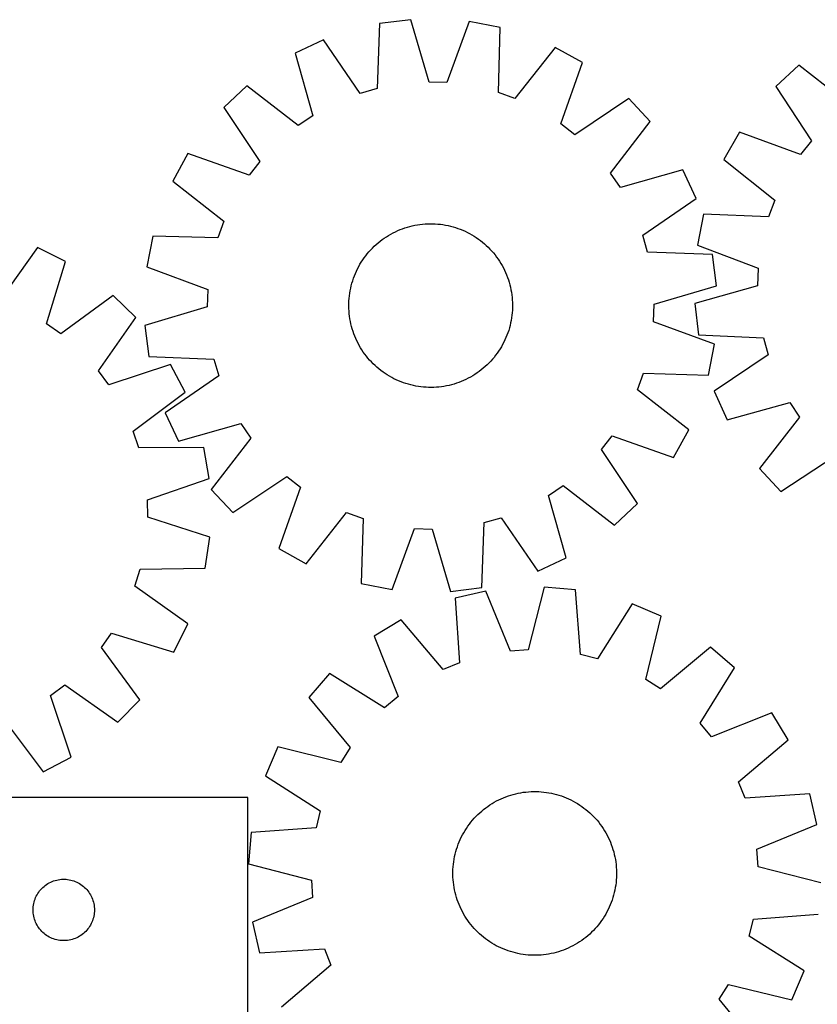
# Model space of a CAD drawing. Header units: millimetres. Extents: x 7 to 1493, y 7 to 2993.
# Tile 12 of 13: x 848 to 1238, y 2502 to 2984. Entities that reach past the tile are written whole.
import ezdxf

# ---------------------------------------------------------------- set-up
doc = ezdxf.new("R2010")
doc.units = ezdxf.units.MM
doc.layers.add('CUT', color=7, linetype='CONTINUOUS', true_color=0x000000)

msp = doc.modelspace()

# ---------------------------------------------------------------- linework, layer by layer
at = {"layer": 'CUT'}
for p, q in [((1039.383629, 2983.544903), (1024.115988, 2981.639733)), ((1048.367443, 2953.077448), (1039.383629, 2983.544903)), ((1067.906999, 2982.605103), (1056.937137, 2952.79509)), ((1083.016118, 2979.699067), (1067.906999, 2982.605103)), ((1024.115988, 2981.639733), (1022.89483, 2949.898852)), ((1082.145272, 2947.946643), (1083.016118, 2979.699067)), ((996.698237, 2973.71933), (982.766577, 2967.189445)), ((1014.657314, 2947.51921), (996.698237, 2973.71933)), ((1109.85304, 2969.991058), (1090.208281, 2945.029924)), ((1123.324653, 2962.558278), (1109.85304, 2969.991058)), ((982.766577, 2967.189445), (991.413659, 2936.624715)), ((1112.68439, 2932.629036), (1123.324653, 2962.558278)), ((1229.069261, 2961.363416), (1217.737276, 2950.955887)), ((1254.059292, 2941.75543), (1229.069261, 2961.363416)), ((959.138286, 2951.184144), (947.906336, 2940.668735)), ((984.314665, 2931.816008), (959.138286, 2951.184144)), ((1022.89483, 2949.898852), (1014.657314, 2947.51921)), ((1056.937137, 2952.79509), (1048.367443, 2953.077448)), ((1217.737276, 2950.955887), (1235.152948, 2924.391454)), ((1090.208281, 2945.029924), (1082.145272, 2947.946643)), ((1145.848142, 2945.032348), (1119.451452, 2927.363464)), ((1156.363552, 2933.800398), (1145.848142, 2945.032348)), ((947.906336, 2940.668735), (965.57522, 2914.272044)), ((991.413659, 2936.624715), (984.314665, 2931.816008)), ((1119.451452, 2927.363464), (1112.68439, 2932.629036)), ((1136.995416, 2908.624018), (1156.363552, 2933.800398)), ((1199.996778, 2928.60101), (1192.435523, 2915.201086)), ((1229.82291, 2917.675051), (1199.996778, 2928.60101)), ((1235.152948, 2924.391454), (1229.82291, 2917.675051)), ((930.380406, 2918.145245), (922.947626, 2904.673632)), ((960.309648, 2907.504982), (930.380406, 2918.145245)), ((965.57522, 2914.272044), (960.309648, 2907.504982)), ((1192.435523, 2915.201086), (1217.207672, 2895.318547)), ((1141.804123, 2901.525025), (1136.995416, 2908.624018)), ((1172.368853, 2910.172106), (1141.804123, 2901.525025)), ((1178.898738, 2896.240446), (1172.368853, 2910.172106)), ((922.947626, 2904.673632), (947.908759, 2885.028873)), ((1152.698618, 2878.28137), (1178.898738, 2896.240446)), ((1217.207672, 2895.318547), (1214.213988, 2887.283796)), ((1182.471343, 2888.458219), (1179.420966, 2873.377577)), ((1214.213988, 2887.283796), (1182.471343, 2888.458219)), ((947.908759, 2885.028873), (944.99204, 2876.965864)), ((1035.271443, 2881.4283), (1036.457679, 2881.842851)), ((1036.457679, 2881.842851), (1037.65635, 2882.219937)), ((1037.65635, 2882.219937), (1038.866275, 2882.559186)), ((1038.866275, 2882.559186), (1040.086258, 2882.860262)), ((1040.086258, 2882.860262), (1041.315097, 2883.12287)), ((1041.315097, 2883.12287), (1042.551577, 2883.346749)), ((1042.551577, 2883.346749), (1043.79448, 2883.531679)), ((1043.79448, 2883.531679), (1045.042579, 2883.677477)), ((1045.042579, 2883.677477), (1046.294641, 2883.783999)), ((1046.294641, 2883.783999), (1047.549431, 2883.851141)), ((1047.549431, 2883.851141), (1048.805712, 2883.878836)), ((1048.805712, 2883.878836), (1050.062242, 2883.867056)), ((1050.062242, 2883.867056), (1051.317782, 2883.815813)), ((1051.317782, 2883.815813), (1052.571093, 2883.725159)), ((1052.571093, 2883.725159), (1053.820938, 2883.595181)), ((1053.820938, 2883.595181), (1055.066084, 2883.426009)), ((1055.066084, 2883.426009), (1056.305301, 2883.21781)), ((1056.305301, 2883.21781), (1057.537367, 2882.970789)), ((1057.537367, 2882.970789), (1058.761067, 2882.685189)), ((1058.761067, 2882.685189), (1059.975191, 2882.361293)), ((1059.975191, 2882.361293), (1061.178543, 2881.99942)), ((1061.178543, 2881.99942), (1062.369934, 2881.599928)), ((1062.369934, 2881.599928), (1063.548188, 2881.16321)), ((913.239617, 2877.83671), (910.333581, 2862.727591)), ((944.99204, 2876.965864), (913.239617, 2877.83671)), ((1025.343156, 2876.090763), (1026.366634, 2876.819802)), ((1026.366634, 2876.819802), (1027.412507, 2877.516334)), ((1027.412507, 2877.516334), (1028.479742, 2878.179671)), ((1028.479742, 2878.179671), (1029.567287, 2878.809157)), ((1029.567287, 2878.809157), (1030.674068, 2879.404173)), ((1030.674068, 2879.404173), (1031.798992, 2879.96413)), ((1031.798992, 2879.96413), (1032.94095, 2880.488476)), ((1032.94095, 2880.488476), (1034.098815, 2880.976693)), ((1034.098815, 2880.976693), (1035.271443, 2881.4283)), ((1063.548188, 2881.16321), (1064.712144, 2880.689698)), ((1064.712144, 2880.689698), (1065.860652, 2880.179859)), ((1065.860652, 2880.179859), (1066.992579, 2879.634195)), ((1066.992579, 2879.634195), (1068.106808, 2879.053247)), ((1068.106808, 2879.053247), (1069.202239, 2878.437586)), ((1069.202239, 2878.437586), (1070.277791, 2877.787821)), ((1070.277791, 2877.787821), (1071.332402, 2877.104592)), ((1071.332402, 2877.104592), (1072.365033, 2876.388575)), ((1155.07826, 2870.043854), (1152.698618, 2878.28137)), ((856.815229, 2872.168893), (838.287105, 2846.368052)), ((870.600657, 2865.335699), (856.815229, 2872.168893)), ((1019.727466, 2871.0763), (1020.596207, 2871.984208)), ((1020.596207, 2871.984208), (1021.493038, 2872.864379)), ((1021.493038, 2872.864379), (1022.417073, 2873.715946)), ((1022.417073, 2873.715946), (1023.3674, 2874.538068)), ((1023.3674, 2874.538068), (1024.343082, 2875.329934)), ((1024.343082, 2875.329934), (1025.343156, 2876.090763)), ((1072.365033, 2876.388575), (1073.374663, 2875.640475)), ((1073.374663, 2875.640475), (1074.360297, 2874.861031)), ((1074.360297, 2874.861031), (1075.320961, 2874.051012)), ((1075.320961, 2874.051012), (1076.255708, 2873.211217)), ((1076.255708, 2873.211217), (1077.163615, 2872.342476)), ((1077.163615, 2872.342476), (1078.043787, 2871.445646)), ((1179.420966, 2873.377577), (1209.124723, 2862.123174)), ((1015.834091, 2866.152994), (1016.550109, 2867.185625)), ((1016.550109, 2867.185625), (1017.298209, 2868.195255)), ((1017.298209, 2868.195255), (1018.077653, 2869.180889)), ((1018.077653, 2869.180889), (1018.887672, 2870.141553)), ((1018.887672, 2870.141553), (1019.727466, 2871.0763)), ((1078.043787, 2871.445646), (1078.895354, 2870.521611)), ((1078.895354, 2870.521611), (1079.717476, 2869.571284)), ((1079.717476, 2869.571284), (1080.509342, 2868.595602)), ((1080.509342, 2868.595602), (1081.27017, 2867.595528)), ((1081.27017, 2867.595528), (1081.99921, 2866.57205)), ((1186.819141, 2868.822696), (1155.07826, 2870.043854)), ((1188.724311, 2853.555054), (1186.819141, 2868.822696)), ((861.286785, 2834.967516), (870.600657, 2865.335699)), ((910.333581, 2862.727591), (940.143594, 2851.757729)), ((1013.304488, 2861.813171), (1013.885437, 2862.9274)), ((1013.885437, 2862.9274), (1014.501098, 2864.022831)), ((1014.501098, 2864.022831), (1015.150863, 2865.098383)), ((1015.150863, 2865.098383), (1015.834091, 2866.152994)), ((1081.99921, 2866.57205), (1082.695742, 2865.526177)), ((1082.695742, 2865.526177), (1083.359079, 2864.458942)), ((1083.359079, 2864.458942), (1083.988565, 2863.371397)), ((1083.988565, 2863.371397), (1084.583581, 2862.264616)), ((1011.338756, 2857.190526), (1011.775474, 2858.36878)), ((1011.775474, 2858.36878), (1012.248986, 2859.532736)), ((1012.248986, 2859.532736), (1012.758825, 2860.681244)), ((1012.758825, 2860.681244), (1013.304488, 2861.813171)), ((1084.583581, 2862.264616), (1085.143538, 2861.139692)), ((1085.143538, 2861.139692), (1085.667883, 2859.997734)), ((1085.667883, 2859.997734), (1086.156101, 2858.839869)), ((1086.156101, 2858.839869), (1086.607708, 2857.66724)), ((1086.607708, 2857.66724), (1087.022259, 2856.481005)), ((1209.124723, 2862.123174), (1208.760434, 2853.556572)), ((1009.967895, 2852.357959), (1010.253495, 2853.581659)), ((1010.253495, 2853.581659), (1010.577391, 2854.795783)), ((1010.577391, 2854.795783), (1010.939264, 2855.999135)), ((1010.939264, 2855.999135), (1011.338756, 2857.190526)), ((1087.022259, 2856.481005), (1087.399345, 2855.282334)), ((1087.399345, 2855.282334), (1087.738594, 2854.072409)), ((1087.738594, 2854.072409), (1088.03967, 2852.852426)), ((1088.03967, 2852.852426), (1088.302278, 2851.623587)), ((1158.256856, 2844.57124), (1188.724311, 2853.555054)), ((1208.760434, 2853.556572), (1178.208469, 2844.864498)), ((893.873039, 2848.817163), (868.278848, 2830.00461)), ((904.872187, 2838.058478), (893.873039, 2848.817163)), ((940.143594, 2851.757729), (939.861236, 2843.188035)), ((1009.213525, 2847.391685), (1009.343502, 2848.64153)), ((1009.343502, 2848.64153), (1009.512674, 2849.886676)), ((1009.512674, 2849.886676), (1009.720874, 2851.125893)), ((1009.720874, 2851.125893), (1009.967895, 2852.357959)), ((1088.302278, 2851.623587), (1088.526157, 2850.387106)), ((1088.526157, 2850.387106), (1088.711087, 2849.144203)), ((1088.711087, 2849.144203), (1088.856885, 2847.896105)), ((1088.856885, 2847.896105), (1088.963407, 2846.644043)), ((939.861236, 2843.188035), (909.393781, 2834.204221)), ((1009.059848, 2843.626304), (1009.071628, 2844.882834)), ((1009.087543, 2842.370024), (1009.059848, 2843.626304)), ((1009.071628, 2844.882834), (1009.12287, 2846.138374)), ((1009.12287, 2846.138374), (1009.213525, 2847.391685)), ((1088.963407, 2846.644043), (1089.030549, 2845.389252)), ((1089.030549, 2845.389252), (1089.058244, 2844.132972)), ((1089.058244, 2844.132972), (1089.046464, 2842.876442)), ((1157.974498, 2836.001547), (1158.256856, 2844.57124)), ((1178.208469, 2844.864498), (1179.967563, 2829.579338)), ((1009.154684, 2841.115233), (1009.087543, 2842.370024)), ((1009.261207, 2839.863171), (1009.154684, 2841.115233)), ((1009.407005, 2838.615073), (1009.261207, 2839.863171)), ((1009.591935, 2837.37217), (1009.407005, 2838.615073)), ((1088.774589, 2839.117746), (1088.605417, 2837.8726)), ((1088.904567, 2840.367591), (1088.774589, 2839.117746)), ((1088.995221, 2841.620902), (1088.904567, 2840.367591)), ((1089.046464, 2842.876442), (1088.995221, 2841.620902)), ((868.278848, 2830.00461), (861.286785, 2834.967516)), ((886.629884, 2812.054764), (904.872187, 2838.058478)), ((909.393781, 2834.204221), (911.29895, 2818.93658)), ((1009.815814, 2836.135689), (1009.591935, 2837.37217)), ((1010.078421, 2834.90685), (1009.815814, 2836.135689)), ((1010.379498, 2833.686867), (1010.078421, 2834.90685)), ((1010.718747, 2832.476942), (1010.379498, 2833.686867)), ((1087.864597, 2834.177617), (1087.540701, 2832.963493)), ((1088.150197, 2835.401316), (1087.864597, 2834.177617)), ((1088.397218, 2836.633383), (1088.150197, 2835.401316)), ((1088.605417, 2837.8726), (1088.397218, 2836.633383)), ((1187.784511, 2825.031685), (1157.974498, 2836.001547)), ((1011.095833, 2831.278271), (1010.718747, 2832.476942)), ((1011.510384, 2830.092036), (1011.095833, 2831.278271)), ((1011.961991, 2828.919407), (1011.510384, 2830.092036)), ((1012.450208, 2827.761542), (1011.961991, 2828.919407)), ((1086.342618, 2829.390495), (1085.869106, 2828.22654)), ((1086.779336, 2830.56875), (1086.342618, 2829.390495)), ((1087.178828, 2831.760141), (1086.779336, 2830.56875)), ((1087.540701, 2832.963493), (1087.178828, 2831.760141)), ((1179.967563, 2829.579338), (1211.695316, 2828.054729)), ((1012.974554, 2826.619584), (1012.450208, 2827.761542)), ((1013.534511, 2825.49466), (1012.974554, 2826.619584)), ((1014.129526, 2824.387879), (1013.534511, 2825.49466)), ((1014.759013, 2823.300334), (1014.129526, 2824.387879)), ((1084.232655, 2824.831876), (1083.616994, 2823.736445)), ((1084.813603, 2825.946105), (1084.232655, 2824.831876)), ((1085.359266, 2827.078031), (1084.813603, 2825.946105)), ((1085.869106, 2828.22654), (1085.359266, 2827.078031)), ((1184.878475, 2809.922565), (1187.784511, 2825.031685)), ((1211.695316, 2828.054729), (1213.996083, 2819.794836)), ((1015.422349, 2822.233099), (1014.759013, 2823.300334)), ((1016.118881, 2821.187226), (1015.422349, 2822.233099)), ((1016.847921, 2820.163748), (1016.118881, 2821.187226)), ((1017.60875, 2819.163674), (1016.847921, 2820.163748)), ((1018.400616, 2818.187992), (1017.60875, 2819.163674)), ((1080.819883, 2819.564021), (1080.040439, 2818.578387)), ((1081.567983, 2820.573651), (1080.819883, 2819.564021)), ((1082.284, 2821.606282), (1081.567983, 2820.573651)), ((1082.967229, 2822.660893), (1082.284, 2821.606282)), ((1083.616994, 2823.736445), (1082.967229, 2822.660893)), ((1213.996083, 2819.794836), (1187.625435, 2802.087106)), ((921.901029, 2815.156855), (891.746108, 2805.174094)), ((911.29895, 2818.93658), (943.039831, 2817.715422)), ((929.037224, 2801.525814), (921.901029, 2815.156855)), ((943.039831, 2817.715422), (945.419474, 2809.477906)), ((1019.222738, 2817.237665), (1018.400616, 2818.187992)), ((1020.074305, 2816.31363), (1019.222738, 2817.237665)), ((1020.954476, 2815.4168), (1020.074305, 2816.31363)), ((1021.862383, 2814.548058), (1020.954476, 2815.4168)), ((1022.797131, 2813.708264), (1021.862383, 2814.548058)), ((1076.625054, 2814.894897), (1075.701019, 2814.04333)), ((1077.521884, 2815.775068), (1076.625054, 2814.894897)), ((1078.390625, 2816.682976), (1077.521884, 2815.775068)), ((1079.23042, 2817.617723), (1078.390625, 2816.682976)), ((1080.040439, 2818.578387), (1079.23042, 2817.617723)), ((891.746108, 2805.174094), (886.629884, 2812.054764)), ((945.419474, 2809.477906), (919.219353, 2791.518829)), ((1023.757795, 2812.898245), (1022.797131, 2813.708264)), ((1024.743429, 2812.118801), (1023.757795, 2812.898245)), ((1025.753059, 2811.370701), (1024.743429, 2812.118801)), ((1026.785689, 2810.654683), (1025.753059, 2811.370701)), ((1027.840301, 2809.971455), (1026.785689, 2810.654683)), ((1028.915853, 2809.32169), (1027.840301, 2809.971455)), ((1069.638349, 2809.579605), (1068.550805, 2808.950118)), ((1070.705585, 2810.242942), (1069.638349, 2809.579605)), ((1071.751458, 2810.939473), (1070.705585, 2810.242942)), ((1072.774936, 2811.668513), (1071.751458, 2810.939473)), ((1073.77501, 2812.429342), (1072.774936, 2811.668513)), ((1074.750691, 2813.221208), (1073.77501, 2812.429342)), ((1075.701019, 2814.04333), (1074.750691, 2813.221208)), ((1150.209332, 2802.730403), (1153.126051, 2810.793412)), ((1153.126051, 2810.793412), (1184.878475, 2809.922565)), ((1030.011284, 2808.706029), (1028.915853, 2809.32169)), ((1031.125512, 2808.12508), (1030.011284, 2808.706029)), ((1032.257439, 2807.579417), (1031.125512, 2808.12508)), ((1033.405947, 2807.069578), (1032.257439, 2807.579417)), ((1034.569903, 2806.596066), (1033.405947, 2807.069578)), ((1035.748158, 2806.159348), (1034.569903, 2806.596066)), ((1036.939549, 2805.759856), (1035.748158, 2806.159348)), ((1038.142901, 2805.397983), (1036.939549, 2805.759856)), ((1039.357025, 2805.074087), (1038.142901, 2805.397983)), ((1040.580724, 2804.788487), (1039.357025, 2805.074087)), ((1041.812791, 2804.541466), (1040.580724, 2804.788487)), ((1056.802995, 2804.636406), (1055.566514, 2804.412527)), ((1058.031834, 2804.899013), (1056.802995, 2804.636406)), ((1059.251817, 2805.20009), (1058.031834, 2804.899013)), ((1060.461741, 2805.539339), (1059.251817, 2805.20009)), ((1061.660413, 2805.916425), (1060.461741, 2805.539339)), ((1062.846648, 2806.330976), (1061.660413, 2805.916425)), ((1064.019277, 2806.782583), (1062.846648, 2806.330976)), ((1065.177141, 2807.2708), (1064.019277, 2806.782583)), ((1066.3191, 2807.795146), (1065.177141, 2807.2708)), ((1067.444024, 2808.355103), (1066.3191, 2807.795146)), ((1068.550805, 2808.950118), (1067.444024, 2808.355103)), ((903.652173, 2782.431994), (929.037224, 2801.525814)), ((1043.052008, 2804.333266), (1041.812791, 2804.541466)), ((1044.297154, 2804.164095), (1043.052008, 2804.333266)), ((1045.546999, 2804.034117), (1044.297154, 2804.164095)), ((1046.80031, 2803.943462), (1045.546999, 2804.034117)), ((1048.05585, 2803.89222), (1046.80031, 2803.943462)), ((1049.31238, 2803.88044), (1048.05585, 2803.89222)), ((1050.56866, 2803.908135), (1049.31238, 2803.88044)), ((1051.823451, 2803.975276), (1050.56866, 2803.908135)), ((1053.075513, 2804.081799), (1051.823451, 2803.975276)), ((1054.323611, 2804.227597), (1053.075513, 2804.081799)), ((1055.566514, 2804.412527), (1054.323611, 2804.227597)), ((1175.170466, 2783.085643), (1150.209332, 2802.730403)), ((1187.625435, 2802.087106), (1194.021807, 2788.093644)), ((1194.021807, 2788.093644), (1224.667823, 2796.44807)), ((1224.667823, 2796.44807), (1229.40843, 2789.303421)), ((919.219353, 2791.518829), (925.749238, 2777.587169)), ((925.749238, 2777.587169), (956.313969, 2786.234251)), ((956.313969, 2786.234251), (961.122676, 2779.135258)), ((1229.40843, 2789.303421), (1209.800443, 2764.31339)), ((906.391748, 2774.307088), (903.652173, 2782.431994)), ((1167.737686, 2769.614031), (1175.170466, 2783.085643)), ((961.122676, 2779.135258), (941.75454, 2753.958878)), ((1132.542872, 2773.487232), (1137.808443, 2780.254294)), ((1137.808443, 2780.254294), (1167.737686, 2769.614031)), ((938.155624, 2774.482874), (906.391748, 2774.307088)), ((940.730325, 2759.313778), (938.155624, 2774.482874)), ((1150.211756, 2747.090541), (1132.542872, 2773.487232)), ((1220.207972, 2752.981405), (1246.772406, 2770.397077)), ((1209.800443, 2764.31339), (1220.207972, 2752.981405)), ((910.687393, 2748.998889), (940.730325, 2759.313778)), ((952.269949, 2742.726928), (978.66664, 2760.395812)), ((978.66664, 2760.395812), (985.433702, 2755.13024)), ((941.75454, 2753.958878), (952.269949, 2742.726928)), ((985.433702, 2755.13024), (974.793439, 2725.200998)), ((1106.704433, 2751.134561), (1113.803426, 2755.943268)), ((1113.803426, 2755.943268), (1138.979805, 2736.575132)), ((910.782149, 2740.425069), (910.687393, 2748.998889)), ((1115.351514, 2720.56983), (1106.704433, 2751.134561)), ((1138.979805, 2736.575132), (1150.211756, 2747.090541)), ((988.265051, 2717.768218), (1007.90981, 2742.729352)), ((1007.90981, 2742.729352), (1015.97282, 2739.812632)), ((941.045712, 2730.776674), (910.782149, 2740.425069)), ((1015.97282, 2739.812632), (1015.101973, 2708.060209)), ((1074.002104, 2706.119543), (1075.223262, 2737.860424)), ((1075.223262, 2737.860424), (1083.460778, 2740.240066)), ((1083.460778, 2740.240066), (1101.419854, 2714.039945)), ((1030.211093, 2705.154173), (1041.180955, 2734.964186)), ((1041.180955, 2734.964186), (1049.750648, 2734.681828)), ((1049.750648, 2734.681828), (1058.734462, 2704.214373)), ((938.80689, 2715.55438), (941.045712, 2730.776674)), ((974.793439, 2725.200998), (988.265051, 2717.768218)), ((1101.419854, 2714.039945), (1115.351514, 2720.56983)), ((904.487549, 2706.844645), (907.046887, 2715.028114)), ((907.046887, 2715.028114), (938.80689, 2715.55438)), ((930.288389, 2688.316521), (904.487549, 2706.844645)), ((1015.101973, 2708.060209), (1030.211093, 2705.154173)), ((1058.734462, 2704.214373), (1074.002104, 2706.119543)), ((1076.070346, 2704.401761), (1061.076, 2700.952104)), ((1088.109347, 2675.007251), (1076.070346, 2704.401761)), ((1104.541187, 2706.370785), (1096.663258, 2675.598834)), ((1119.86766, 2705.018096), (1104.541187, 2706.370785)), ((1122.234027, 2673.342), (1119.86766, 2705.018096)), ((1061.076, 2700.952104), (1063.092701, 2669.251825)), ((1147.5535, 2698.092776), (1130.552089, 2671.261325)), ((1161.711839, 2692.070151), (1147.5535, 2698.092776)), ((1034.607084, 2690.281477), (1021.412616, 2682.367151)), ((1055.140257, 2666.045893), (1034.607084, 2690.281477)), ((1154.173935, 2661.213146), (1161.711839, 2692.070151)), ((923.455196, 2674.531093), (930.288389, 2688.316521)), ((888.124107, 2676.852902), (893.087013, 2683.844965)), ((893.087013, 2683.844965), (923.455196, 2674.531093)), ((1021.412616, 2682.367151), (1033.126537, 2652.841589)), ((906.936659, 2651.258711), (888.124107, 2676.852902)), ((1096.663258, 2675.598834), (1088.109347, 2675.007251)), ((1185.902596, 2676.928385), (1161.441919, 2656.663884)), ((1197.506882, 2666.825362), (1185.902596, 2676.928385)), ((1130.552089, 2671.261325), (1122.234027, 2673.342)), ((1063.092701, 2669.251825), (1055.140257, 2666.045893)), ((1180.802572, 2639.807946), (1197.506882, 2666.825362)), ((999.536585, 2664.039436), (989.433562, 2652.43515)), ((1026.554001, 2647.335125), (999.536585, 2664.039436)), ((1161.441919, 2656.663884), (1154.173935, 2661.213146)), ((863.293591, 2653.385642), (870.174261, 2658.501866)), ((870.174261, 2658.501866), (896.177975, 2640.259563)), ((873.276351, 2623.230721), (863.293591, 2653.385642)), ((896.177975, 2640.259563), (906.936659, 2651.258711)), ((989.433562, 2652.43515), (1009.698063, 2627.974472)), ((1033.126537, 2652.841589), (1026.554001, 2647.335125)), ((840.55149, 2641.479577), (859.64531, 2616.094526)), ((1215.834597, 2644.949332), (1186.309035, 2633.23541)), ((1223.748923, 2631.754864), (1215.834597, 2644.949332)), ((1186.309035, 2633.23541), (1180.802572, 2639.807946)), ((1199.513339, 2611.22169), (1223.748923, 2631.754864)), ((974.291796, 2628.244392), (968.269171, 2614.086054)), ((1005.148801, 2620.706489), (974.291796, 2628.244392)), ((1009.698063, 2627.974472), (1005.148801, 2620.706489)), ((859.64531, 2616.094526), (873.276351, 2623.230721)), ((968.269171, 2614.086054), (995.100622, 2597.084643)), ((1202.719272, 2603.269246), (1199.513339, 2611.22169)), ((959.680354, 2603.606268), (779.680354, 2603.606268)), ((959.680354, 2493.606268), (959.680354, 2603.606268)), ((1082.375937, 2602.397103), (1083.513803, 2602.93027)), ((1083.513803, 2602.93027), (1084.667855, 2603.427432)), ((1084.667855, 2603.427432), (1085.836954, 2603.888099)), ((1085.836954, 2603.888099), (1087.019946, 2604.311817)), ((1087.019946, 2604.311817), (1088.215664, 2604.698167)), ((1088.215664, 2604.698167), (1089.422927, 2605.046768)), ((1089.422927, 2605.046768), (1090.640544, 2605.357276)), ((1090.640544, 2605.357276), (1091.867314, 2605.629384)), ((1091.867314, 2605.629384), (1093.102025, 2605.862825)), ((1093.102025, 2605.862825), (1094.34346, 2606.057367)), ((1094.34346, 2606.057367), (1095.590393, 2606.212818)), ((1095.590393, 2606.212818), (1096.841593, 2606.329026)), ((1096.841593, 2606.329026), (1098.095826, 2606.405875)), ((1098.095826, 2606.405875), (1099.351855, 2606.44329)), ((1099.351855, 2606.44329), (1100.608438, 2606.441234)), ((1100.608438, 2606.441234), (1101.864337, 2606.399708)), ((1101.864337, 2606.399708), (1103.118312, 2606.318755)), ((1103.118312, 2606.318755), (1104.369126, 2606.198452)), ((1104.369126, 2606.198452), (1105.615543, 2606.038921)), ((1105.615543, 2606.038921), (1106.856335, 2605.840317)), ((1106.856335, 2605.840317), (1108.090276, 2605.602836)), ((1108.090276, 2605.602836), (1109.316148, 2605.326714)), ((1109.316148, 2605.326714), (1110.532743, 2605.012223)), ((1110.532743, 2605.012223), (1111.738858, 2604.659673)), ((1111.738858, 2604.659673), (1112.933305, 2604.269411)), ((1112.933305, 2604.269411), (1114.114904, 2603.841824)), ((1114.114904, 2603.841824), (1115.282489, 2603.377333)), ((1115.282489, 2603.377333), (1116.434908, 2602.876396)), ((1116.434908, 2602.876396), (1117.571023, 2602.339508)), ((1234.41955, 2605.285947), (1202.719272, 2603.269246)), ((1237.869207, 2590.291601), (1234.41955, 2605.285947)), ((1074.956109, 2597.705352), (1075.950266, 2598.473896)), ((1075.950266, 2598.473896), (1076.968072, 2599.210834)), ((1076.968072, 2599.210834), (1078.008524, 2599.915438)), ((1078.008524, 2599.915438), (1079.070594, 2600.587013)), ((1079.070594, 2600.587013), (1080.153235, 2601.224896)), ((1080.153235, 2601.224896), (1081.255379, 2601.828458)), ((1081.255379, 2601.828458), (1082.375937, 2602.397103)), ((1117.571023, 2602.339508), (1118.689714, 2601.767199)), ((1118.689714, 2601.767199), (1119.789876, 2601.160033)), ((1119.789876, 2601.160033), (1120.870423, 2600.51861)), ((1120.870423, 2600.51861), (1121.93029, 2599.843562)), ((1121.93029, 2599.843562), (1122.96843, 2599.135557)), ((1122.96843, 2599.135557), (1123.983819, 2598.395292)), ((1123.983819, 2598.395292), (1124.975455, 2597.623498)), ((995.100622, 2597.084643), (993.019947, 2588.766581)), ((1069.54101, 2592.474912), (1070.373547, 2593.41613)), ((1070.373547, 2593.41613), (1071.235236, 2594.330732)), ((1071.235236, 2594.330732), (1072.125229, 2595.217817)), ((1072.125229, 2595.217817), (1073.042647, 2596.076509)), ((1073.042647, 2596.076509), (1073.986584, 2596.90596)), ((1073.986584, 2596.90596), (1074.956109, 2597.705352)), ((1124.975455, 2597.623498), (1125.942358, 2596.820937)), ((1125.942358, 2596.820937), (1126.883576, 2595.988401)), ((1126.883576, 2595.988401), (1127.798178, 2595.126711)), ((1127.798178, 2595.126711), (1128.685263, 2594.236718)), ((1128.685263, 2594.236718), (1129.543955, 2593.3193)), ((1129.543955, 2593.3193), (1130.373406, 2592.375363)), ((993.019947, 2588.766581), (961.343851, 2586.400214)), ((1065.843337, 2587.402977), (1066.518385, 2588.462844)), ((1066.518385, 2588.462844), (1067.22639, 2589.500984)), ((1067.22639, 2589.500984), (1067.966655, 2590.516373)), ((1067.966655, 2590.516373), (1068.738449, 2591.508009)), ((1068.738449, 2591.508009), (1069.54101, 2592.474912)), ((1130.373406, 2592.375363), (1131.172798, 2591.405838)), ((1131.172798, 2591.405838), (1131.941342, 2590.411682)), ((1131.941342, 2590.411682), (1132.67828, 2589.393875)), ((1132.67828, 2589.393875), (1133.382884, 2588.353424)), ((1133.382884, 2588.353424), (1134.054459, 2587.291353)), ((1208.474697, 2578.2526), (1237.869207, 2590.291601)), ((961.343851, 2586.400214), (959.991162, 2571.07374)), ((1063.485551, 2582.967461), (1064.022439, 2584.103577)), ((1064.022439, 2584.103577), (1064.594749, 2585.222267)), ((1064.594749, 2585.222267), (1065.201914, 2586.322429)), ((1065.201914, 2586.322429), (1065.843337, 2587.402977)), ((1134.054459, 2587.291353), (1134.692342, 2586.208712)), ((1134.692342, 2586.208712), (1135.295904, 2585.106569)), ((1135.295904, 2585.106569), (1135.864549, 2583.986011)), ((1135.864549, 2583.986011), (1136.397716, 2582.848144)), ((1061.702275, 2578.271412), (1062.092536, 2579.465859)), ((1062.092536, 2579.465859), (1062.520123, 2580.647457)), ((1062.520123, 2580.647457), (1062.984615, 2581.815042)), ((1062.984615, 2581.815042), (1063.485551, 2582.967461)), ((1136.397716, 2582.848144), (1136.894878, 2581.694092)), ((1136.894878, 2581.694092), (1137.355546, 2580.524993)), ((1137.355546, 2580.524993), (1137.779263, 2579.342001)), ((1137.779263, 2579.342001), (1138.165613, 2578.146283)), ((1060.521631, 2573.388888), (1060.759111, 2574.622829)), ((1060.759111, 2574.622829), (1061.035233, 2575.848702)), ((1061.035233, 2575.848702), (1061.349724, 2577.065296)), ((1061.349724, 2577.065296), (1061.702275, 2578.271412)), ((1138.165613, 2578.146283), (1138.514214, 2576.93902)), ((1138.514214, 2576.93902), (1138.824722, 2575.721403)), ((1138.824722, 2575.721403), (1139.096831, 2574.494634)), ((1139.096831, 2574.494634), (1139.330271, 2573.259922)), ((1209.06628, 2569.698689), (1208.474697, 2578.2526)), ((959.991162, 2571.07374), (990.763113, 2563.195812)), ((1059.962239, 2568.396891), (1060.043193, 2569.650866)), ((1060.043193, 2569.650866), (1060.163495, 2570.90168)), ((1060.163495, 2570.90168), (1060.323027, 2572.148097)), ((1060.323027, 2572.148097), (1060.521631, 2573.388888)), ((1139.330271, 2573.259922), (1139.524813, 2572.018487)), ((1139.524813, 2572.018487), (1139.680265, 2570.771554)), ((1139.680265, 2570.771554), (1139.796472, 2569.520354)), ((1139.796472, 2569.520354), (1139.873322, 2568.266121)), ((1239.838232, 2561.82076), (1209.06628, 2569.698689)), ((1059.918657, 2565.884408), (1059.920713, 2567.140992)), ((1059.956072, 2564.62838), (1059.918657, 2565.884408)), ((1059.920713, 2567.140992), (1059.962239, 2568.396891)), ((1060.032921, 2563.374147), (1059.956072, 2564.62838)), ((1139.867155, 2564.49761), (1139.786201, 2563.243635)), ((1139.90868, 2565.753509), (1139.867155, 2564.49761)), ((1139.873322, 2568.266121), (1139.910737, 2567.010092)), ((1139.910737, 2567.010092), (1139.90868, 2565.753509)), ((858.938072, 2559.07543), (859.491254, 2559.614549)), ((859.491254, 2559.614549), (860.071457, 2560.124475)), ((860.071457, 2560.124475), (860.67714, 2560.603857)), ((860.67714, 2560.603857), (861.306699, 2561.051423)), ((861.306699, 2561.051423), (861.958462, 2561.465988)), ((861.958462, 2561.465988), (862.630703, 2561.84645)), ((862.630703, 2561.84645), (863.321639, 2562.191802)), ((863.321639, 2562.191802), (864.029436, 2562.501128)), ((864.029436, 2562.501128), (864.752219, 2562.773607)), ((864.752219, 2562.773607), (865.48807, 2563.008516)), ((865.48807, 2563.008516), (866.235038, 2563.205234)), ((866.235038, 2563.205234), (866.991143, 2563.363237)), ((866.991143, 2563.363237), (867.754379, 2563.482108)), ((867.754379, 2563.482108), (868.522723, 2563.561531)), ((868.522723, 2563.561531), (869.294136, 2563.601295)), ((869.294136, 2563.601295), (870.066573, 2563.601295)), ((870.066573, 2563.601295), (870.837986, 2563.561531)), ((870.837986, 2563.561531), (871.60633, 2563.482108)), ((871.60633, 2563.482108), (872.369566, 2563.363237)), ((872.369566, 2563.363237), (873.125671, 2563.205234)), ((873.125671, 2563.205234), (873.872639, 2563.008516)), ((873.872639, 2563.008516), (874.60849, 2562.773607)), ((874.60849, 2562.773607), (875.331273, 2562.501128)), ((875.331273, 2562.501128), (876.03907, 2562.191802)), ((876.03907, 2562.191802), (876.730006, 2561.84645)), ((876.730006, 2561.84645), (877.402247, 2561.465988)), ((877.402247, 2561.465988), (878.05401, 2561.051423)), ((878.05401, 2561.051423), (878.683569, 2560.603857)), ((878.683569, 2560.603857), (879.289252, 2560.124475)), ((879.289252, 2560.124475), (879.869455, 2559.614549)), ((879.869455, 2559.614549), (880.422637, 2559.07543)), ((990.763113, 2563.195812), (991.354696, 2554.641901)), ((1060.149129, 2562.122946), (1060.032921, 2563.374147)), ((1060.30458, 2560.876014), (1060.149129, 2562.122946)), ((1060.499122, 2559.634579), (1060.30458, 2560.876014)), ((1060.732563, 2558.399867), (1060.499122, 2559.634579)), ((1139.307763, 2559.505612), (1139.070283, 2558.271672)), ((1139.506367, 2560.746404), (1139.307763, 2559.505612)), ((1139.665899, 2561.992821), (1139.506367, 2560.746404)), ((1139.786201, 2563.243635), (1139.665899, 2561.992821)), ((855.644602, 2553.897549), (855.935601, 2554.613077)), ((855.935601, 2554.613077), (856.263048, 2555.312675)), ((856.263048, 2555.312675), (856.626076, 2555.994489)), ((856.626076, 2555.994489), (857.023721, 2556.656711)), ((857.023721, 2556.656711), (857.454929, 2557.297585)), ((857.454929, 2557.297585), (857.918557, 2557.91541)), ((857.918557, 2557.91541), (858.413376, 2558.50855)), ((858.413376, 2558.50855), (858.938072, 2559.07543)), ((880.422637, 2559.07543), (880.947333, 2558.50855)), ((880.947333, 2558.50855), (881.442152, 2557.91541)), ((881.442152, 2557.91541), (881.90578, 2557.297585)), ((881.90578, 2557.297585), (882.336988, 2556.656711)), ((882.336988, 2556.656711), (882.734633, 2555.994489)), ((882.734633, 2555.994489), (883.097661, 2555.312675)), ((883.097661, 2555.312675), (883.425108, 2554.613077)), ((883.425108, 2554.613077), (883.716107, 2553.897549)), ((991.354696, 2554.641901), (961.960186, 2542.6029)), ((1061.004671, 2557.173098), (1060.732563, 2558.399867)), ((1061.315179, 2555.95548), (1061.004671, 2557.173098)), ((1061.66378, 2554.748217), (1061.315179, 2555.95548)), ((1062.05013, 2553.5525), (1061.66378, 2554.748217)), ((1138.127119, 2554.623089), (1137.736857, 2553.428642)), ((1138.479669, 2555.829205), (1138.127119, 2554.623089)), ((1138.794161, 2557.045799), (1138.479669, 2555.829205)), ((1139.070283, 2558.271672), (1138.794161, 2557.045799)), ((854.700243, 2549.378449), (854.759856, 2550.148583)), ((854.759856, 2550.148583), (854.859036, 2550.914627)), ((854.859036, 2550.914627), (854.997519, 2551.674549)), ((854.997519, 2551.674549), (855.174939, 2552.426335)), ((855.174939, 2552.426335), (855.390824, 2553.167991)), ((855.390824, 2553.167991), (855.644602, 2553.897549)), ((883.716107, 2553.897549), (883.969885, 2553.167991)), ((883.969885, 2553.167991), (884.18577, 2552.426335)), ((884.18577, 2552.426335), (884.36319, 2551.674549)), ((884.36319, 2551.674549), (884.501673, 2550.914627)), ((884.501673, 2550.914627), (884.600853, 2550.148583)), ((884.600853, 2550.148583), (884.660466, 2549.378449)), ((1062.473848, 2552.369508), (1062.05013, 2553.5525)), ((1062.934515, 2551.200409), (1062.473848, 2552.369508)), ((1063.431678, 2550.046357), (1062.934515, 2551.200409)), ((1063.964844, 2548.90849), (1063.431678, 2550.046357)), ((1136.343842, 2549.92704), (1135.806954, 2548.790924)), ((1136.844779, 2551.079458), (1136.343842, 2549.92704)), ((1137.30927, 2552.247043), (1136.844779, 2551.079458)), ((1137.736857, 2553.428642), (1137.30927, 2552.247043)), ((854.680354, 2548.606268), (854.700243, 2549.378449)), ((854.700243, 2547.834087), (854.680354, 2548.606268)), ((854.759856, 2547.063953), (854.700243, 2547.834087)), ((854.859036, 2546.297909), (854.759856, 2547.063953)), ((854.997519, 2545.537987), (854.859036, 2546.297909)), ((855.174939, 2544.786201), (854.997519, 2545.537987)), ((884.36319, 2545.537987), (884.18577, 2544.786201)), ((884.501673, 2546.297909), (884.36319, 2545.537987)), ((884.600853, 2547.063953), (884.501673, 2546.297909)), ((884.660466, 2547.834087), (884.600853, 2547.063953)), ((884.660466, 2549.378449), (884.680354, 2548.606268)), ((884.680354, 2548.606268), (884.660466, 2547.834087)), ((1064.533489, 2547.787932), (1063.964844, 2548.90849)), ((1065.137051, 2546.685789), (1064.533489, 2547.787932)), ((1065.774934, 2545.603148), (1065.137051, 2546.685789)), ((1066.446509, 2544.541077), (1065.774934, 2545.603148)), ((1133.986056, 2545.491524), (1133.311009, 2544.431657)), ((1134.627479, 2546.572071), (1133.986056, 2545.491524)), ((1135.234645, 2547.672233), (1134.627479, 2546.572071)), ((1135.806954, 2548.790924), (1135.234645, 2547.672233)), ((1206.809446, 2544.12792), (1238.485542, 2546.494287)), ((855.390824, 2544.044546), (855.174939, 2544.786201)), ((855.644602, 2543.314987), (855.390824, 2544.044546)), ((855.935601, 2542.59946), (855.644602, 2543.314987)), ((856.263048, 2541.899861), (855.935601, 2542.59946)), ((856.626076, 2541.218047), (856.263048, 2541.899861)), ((857.023721, 2540.555825), (856.626076, 2541.218047)), ((857.454929, 2539.914952), (857.023721, 2540.555825)), ((882.336988, 2540.555825), (881.90578, 2539.914952)), ((882.734633, 2541.218047), (882.336988, 2540.555825)), ((883.097661, 2541.899861), (882.734633, 2541.218047)), ((883.425108, 2542.59946), (883.097661, 2541.899861)), ((883.716107, 2543.314987), (883.425108, 2542.59946)), ((883.969885, 2544.044546), (883.716107, 2543.314987)), ((884.18577, 2544.786201), (883.969885, 2544.044546)), ((961.960186, 2542.6029), (965.409843, 2527.608554)), ((1067.151113, 2543.500626), (1066.446509, 2544.541077)), ((1067.888051, 2542.482819), (1067.151113, 2543.500626)), ((1068.656595, 2541.488663), (1067.888051, 2542.482819)), ((1069.455987, 2540.519138), (1068.656595, 2541.488663)), ((1070.285439, 2539.575201), (1069.455987, 2540.519138)), ((1130.288383, 2540.419589), (1129.455847, 2539.478371)), ((1131.090944, 2541.386492), (1130.288383, 2540.419589)), ((1131.862738, 2542.378128), (1131.090944, 2541.386492)), ((1132.603003, 2543.393517), (1131.862738, 2542.378128)), ((1133.311009, 2544.431657), (1132.603003, 2543.393517)), ((1204.728771, 2535.809858), (1206.809446, 2544.12792)), ((857.918557, 2539.297126), (857.454929, 2539.914952)), ((858.413376, 2538.703986), (857.918557, 2539.297126)), ((858.938072, 2538.137106), (858.413376, 2538.703986)), ((859.491254, 2537.597988), (858.938072, 2538.137106)), ((860.071457, 2537.088061), (859.491254, 2537.597988)), ((860.67714, 2536.608679), (860.071457, 2537.088061)), ((861.306699, 2536.161113), (860.67714, 2536.608679)), ((861.958462, 2535.746549), (861.306699, 2536.161113)), ((862.630703, 2535.366086), (861.958462, 2535.746549)), ((863.321639, 2535.020734), (862.630703, 2535.366086)), ((876.730006, 2535.366086), (876.03907, 2535.020734)), ((877.402247, 2535.746549), (876.730006, 2535.366086)), ((878.05401, 2536.161113), (877.402247, 2535.746549)), ((878.683569, 2536.608679), (878.05401, 2536.161113)), ((879.289252, 2537.088061), (878.683569, 2536.608679)), ((879.869455, 2537.597988), (879.289252, 2537.088061)), ((880.422637, 2538.137106), (879.869455, 2537.597988)), ((880.947333, 2538.703986), (880.422637, 2538.137106)), ((881.442152, 2539.297126), (880.947333, 2538.703986)), ((881.90578, 2539.914952), (881.442152, 2539.297126)), ((1071.14413, 2538.657783), (1070.285439, 2539.575201)), ((1072.031215, 2537.76779), (1071.14413, 2538.657783)), ((1072.945818, 2536.9061), (1072.031215, 2537.76779)), ((1073.887035, 2536.073564), (1072.945818, 2536.9061)), ((1074.853939, 2535.271003), (1073.887035, 2536.073564)), ((1075.845574, 2534.499209), (1074.853939, 2535.271003)), ((1124.873284, 2535.189149), (1123.879128, 2534.420605)), ((1125.842809, 2535.988541), (1124.873284, 2535.189149)), ((1126.786747, 2536.817992), (1125.842809, 2535.988541)), ((1127.704164, 2537.676684), (1126.786747, 2536.817992)), ((1128.594157, 2538.563769), (1127.704164, 2537.676684)), ((1129.455847, 2539.478371), (1128.594157, 2538.563769)), ((1231.560222, 2518.808447), (1204.728771, 2535.809858)), ((864.029436, 2534.711409), (863.321639, 2535.020734)), ((864.752219, 2534.43893), (864.029436, 2534.711409)), ((865.48807, 2534.20402), (864.752219, 2534.43893)), ((866.235038, 2534.007303), (865.48807, 2534.20402)), ((866.991143, 2533.849299), (866.235038, 2534.007303)), ((867.754379, 2533.730428), (866.991143, 2533.849299)), ((868.522723, 2533.651005), (867.754379, 2533.730428)), ((869.294136, 2533.611241), (868.522723, 2533.651005)), ((870.066573, 2533.611241), (869.294136, 2533.611241)), ((870.837986, 2533.651005), (870.066573, 2533.611241)), ((871.60633, 2533.730428), (870.837986, 2533.651005)), ((872.369566, 2533.849299), (871.60633, 2533.730428)), ((873.125671, 2534.007303), (872.369566, 2533.849299)), ((873.872639, 2534.20402), (873.125671, 2534.007303)), ((874.60849, 2534.43893), (873.872639, 2534.20402)), ((875.331273, 2534.711409), (874.60849, 2534.43893)), ((876.03907, 2535.020734), (875.331273, 2534.711409)), ((1076.860963, 2533.758944), (1075.845574, 2534.499209)), ((1077.899103, 2533.050939), (1076.860963, 2533.758944)), ((1078.95897, 2532.375891), (1077.899103, 2533.050939)), ((1080.039518, 2531.734468), (1078.95897, 2532.375891)), ((1081.13968, 2531.127302), (1080.039518, 2531.734468)), ((1082.25837, 2530.554993), (1081.13968, 2531.127302)), ((1083.394486, 2530.018105), (1082.25837, 2530.554993)), ((1117.453457, 2530.497398), (1116.31559, 2529.964231)), ((1118.574015, 2531.066043), (1117.453457, 2530.497398)), ((1119.676158, 2531.669605), (1118.574015, 2531.066043)), ((1120.758799, 2532.307488), (1119.676158, 2531.669605)), ((1121.82087, 2532.979063), (1120.758799, 2532.307488)), ((1122.861322, 2533.683667), (1121.82087, 2532.979063)), ((1123.879128, 2534.420605), (1122.861322, 2533.683667)), ((965.409843, 2527.608554), (997.110122, 2529.625255)), ((997.110122, 2529.625255), (1000.316055, 2521.672811)), ((1084.546905, 2529.517168), (1083.394486, 2530.018105)), ((1085.71449, 2529.052677), (1084.546905, 2529.517168)), ((1086.896089, 2528.62509), (1085.71449, 2529.052677)), ((1088.090535, 2528.234828), (1086.896089, 2528.62509)), ((1089.296651, 2527.882278), (1088.090535, 2528.234828)), ((1090.513245, 2527.567787), (1089.296651, 2527.882278)), ((1091.739118, 2527.291665), (1090.513245, 2527.567787)), ((1092.973059, 2527.054184), (1091.739118, 2527.291665)), ((1094.21385, 2526.85558), (1092.973059, 2527.054184)), ((1095.460268, 2526.696048), (1094.21385, 2526.85558)), ((1096.711081, 2526.575746), (1095.460268, 2526.696048)), ((1097.965056, 2526.494792), (1096.711081, 2526.575746)), ((1099.220955, 2526.453267), (1097.965056, 2526.494792)), ((1100.477539, 2526.451211), (1099.220955, 2526.453267)), ((1101.733567, 2526.488625), (1100.477539, 2526.451211)), ((1102.9878, 2526.565475), (1101.733567, 2526.488625)), ((1104.239001, 2526.681682), (1102.9878, 2526.565475)), ((1105.485934, 2526.837134), (1104.239001, 2526.681682)), ((1106.727368, 2527.031676), (1105.485934, 2526.837134)), ((1107.96208, 2527.265116), (1106.727368, 2527.031676)), ((1109.188849, 2527.537225), (1107.96208, 2527.265116)), ((1110.406467, 2527.847733), (1109.188849, 2527.537225)), ((1111.61373, 2528.196334), (1110.406467, 2527.847733)), ((1112.809447, 2528.582684), (1111.61373, 2528.196334)), ((1113.992439, 2529.006402), (1112.809447, 2528.582684)), ((1115.161538, 2529.467069), (1113.992439, 2529.006402)), ((1116.31559, 2529.964231), (1115.161538, 2529.467069)), ((1000.316055, 2521.672811), (976.08047, 2501.139637)), ((1225.537598, 2504.650109), (1231.560222, 2518.808447)), ((1190.13133, 2504.920028), (1194.680593, 2512.188012)), ((1194.680593, 2512.188012), (1225.537598, 2504.650109)), ((1210.395832, 2480.459351), (1190.13133, 2504.920028))]:
    msp.add_line(p, q, dxfattribs=at)

doc.saveas('drawing.dxf')
